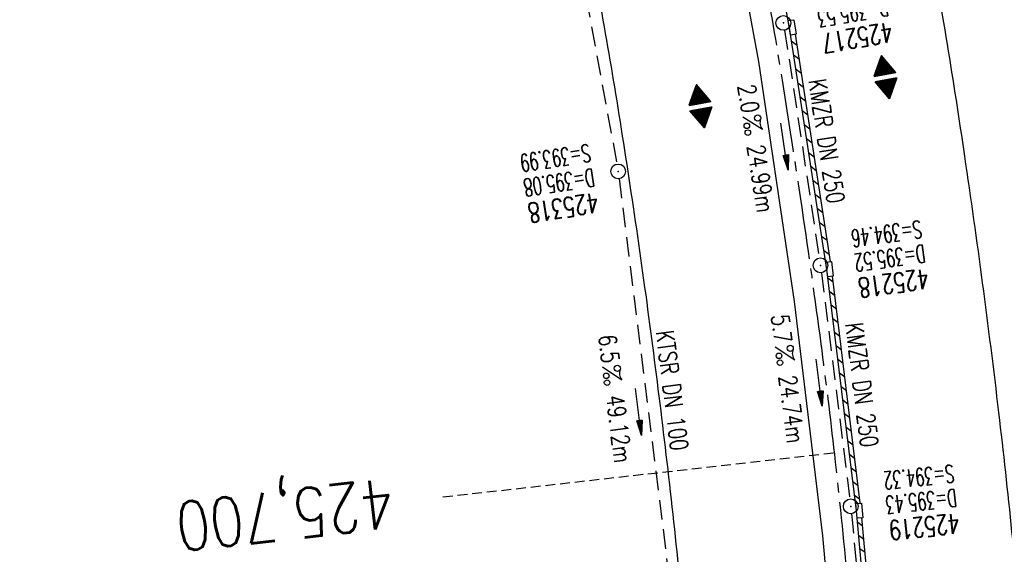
# Model space of a CAD drawing. Extents: x 450316 to 454644, y 428795 to 436505.
# Tile 103 of 256: x 453764 to 453865, y 432109 to 432164. Entities that reach past the tile are written whole.
import ezdxf
from ezdxf.enums import TextEntityAlignment as Align

# ---------------------------------------------------------------- set-up
doc = ezdxf.new("R2010")
doc.units = 0
doc.header["$LTSCALE"] = 2
doc.header["$MEASUREMENT"] = 0
for name, pattern in [('ACHSE', [5.5, 4, -0.5, 0.5, -0.5]), ('AUSGEZOGEN', [0]), ('GESTRICH-X2', [1.5, 1, -0.5]), ('GESTRICHELT', [0.75, 0.5, -0.25])]:
    doc.linetypes.add(name, pattern=pattern)
doc.layers.get('0').update_dxf_attribs({"linetype": 'CONTINUOUS'})
for name, color, linetype in [('13', 7, 'CONTINUOUS'), ('ACHSETOP', 1, 'ACHSE'), ('FBR', 8, 'CONTINUOUS'), ('GEF', 1, 'AUSGEZOGEN'), ('HEKTOM', 1, 'GESTRICHELT'), ('KANAL', 7, 'GESTRICH-X2'), ('PFEIL', 7, 'CONTINUOUS'), ('RINNE', 8, 'CONTINUOUS'), ('SCHACHTNR', 6, 'CONTINUOUS'), ('SCHSYMBOL', 7, 'CONTINUOUS'), ('TEXTO', 4, 'CONTINUOUS'), ('TEXTU', 4, 'CONTINUOUS')]:
    doc.layers.add(name, color=color, linetype=linetype)
doc.styles.add('ROMANS', font='romans.shx', dxfattribs={"width": 0.8})

# ---------------------------------------------------------------- blocks, each defined once
blk = doc.blocks.new('GST')
at = {"color": 0}
blk.add_circle((0, 0), 0.75, dxfattribs=at)
blk.add_point((0, 0), dxfattribs=at)
blk = doc.blocks.new('10')
blk.add_blockref('GST', (0, 0))
blk = doc.blocks.new('PROM')
blk.add_line((1.57, 1.82), (0.02, 0.02))
for centre, radius in [((0.32, 1.51), 0.317), ((0.94, 0.29), 0.283), ((1.64, 0.29), 0.283)]:
    blk.add_circle(centre, radius)
blk.add_arc((0.99, 2.68), 1.03, 239.1414, 303.3549)
blk = doc.blocks.new('PFEIL2')
at = {"color": 0}
for p, q in [((0.88, 0), (-2.4, -0.01)), ((0.88, -0.27), (0.88, 0.28)), ((0.88, 0.28), (2.43, 0.01)), ((0.91, 0.27), (0.88, 0.26)), ((0.97, 0.26), (0.88, 0.25)), ((1.02, 0.25), (0.88, 0.23)), ((1.07, 0.24), (0.88, 0.21)), ((1.13, 0.23), (0.88, 0.19)), ((1.18, 0.22), (0.88, 0.17)), ((1.24, 0.21), (0.88, 0.15)), ((1.29, 0.21), (0.88, 0.14)), ((1.34, 0.2), (0.88, 0.12)), ((1.4, 0.19), (0.88, 0.1)), ((1.45, 0.18), (0.88, 0.08)), ((1.51, 0.17), (0.88, 0.06)), ((1.56, 0.16), (0.88, 0.04)), ((1.61, 0.15), (0.88, 0.02)), ((1.67, 0.14), (0.88, 0.01)), ((1.72, 0.13), (0.88, -0.01)), ((1.78, 0.12), (0.88, -0.03)), ((1.83, 0.11), (0.88, -0.05)), ((1.88, 0.1), (0.88, -0.07)), ((1.94, 0.09), (0.88, -0.09)), ((2.05, 0.08), (0.88, -0.12)), ((1.99, 0.08), (0.88, -0.11)), ((2.1, 0.07), (0.88, -0.14)), ((2.15, 0.06), (0.88, -0.16)), ((2.21, 0.05), (0.88, -0.18)), ((2.26, 0.04), (0.88, -0.2)), ((2.32, 0.03), (0.88, -0.22)), ((2.37, 0.02), (0.88, -0.23)), ((2.42, 0.01), (0.88, -0.25)), ((2.43, 0.01), (0.88, -0.27))]:
    blk.add_line(p, q, dxfattribs=at)
blk = doc.blocks.new('30S')
at = {"color": 0}
for p, q in [((-0.75, -0.58), (-0.75, 0)), ((-0.75, 0), (0.75, 0)), ((0.75, 0), (0.75, -0.58)), ((0.75, -0.58), (-0.75, -0.58))]:
    blk.add_line(p, q, dxfattribs=at)
blk.add_point((0, 0), dxfattribs=at)
blk = doc.blocks.new('*X34')
at = {"color": 0}
for p, q in [((377.107, 180.991), (378.197, 182.081)), ((377.112, 181.023), (378.187, 182.097)), ((377.116, 180.991), (378.2, 182.075)), ((377.124, 181.044), (378.184, 182.103)), ((377.125, 180.991), (378.203, 182.069)), ((377.133, 180.991), (378.206, 182.064)), ((377.136, 181.065), (378.181, 182.109)), ((377.142, 180.991), (378.21, 182.058)), ((377.148, 181.085), (378.177, 182.114)), ((377.151, 180.991), (378.213, 182.053)), ((377.16, 180.991), (378.216, 182.047)), ((377.161, 181.106), (378.174, 182.12)), ((377.169, 180.991), (378.219, 182.041)), ((377.173, 181.127), (378.171, 182.125)), ((377.178, 180.991), (378.223, 182.036)), ((377.185, 181.148), (378.168, 182.131)), ((377.186, 180.991), (378.226, 182.03)), ((377.195, 180.991), (378.229, 182.025)), ((377.197, 181.169), (378.164, 182.137)), ((377.204, 180.991), (378.232, 182.019)), ((377.209, 181.19), (378.161, 182.142)), ((377.213, 180.991), (378.236, 182.013)), ((377.221, 181.211), (378.158, 182.148)), ((377.222, 180.991), (378.239, 182.008)), ((377.231, 180.991), (378.242, 182.002)), ((377.233, 181.232), (378.155, 182.153)), ((377.239, 180.991), (378.245, 181.997)), ((377.245, 181.253), (378.151, 182.159)), ((377.248, 180.991), (378.248, 181.991)), ((377.257, 181.274), (378.148, 182.165)), ((377.257, 180.991), (378.252, 181.985)), ((377.266, 180.991), (378.255, 181.98)), ((377.269, 181.295), (378.145, 182.17)), ((377.275, 180.991), (378.258, 181.974)), ((377.281, 181.316), (378.142, 182.176)), ((377.284, 180.991), (378.261, 181.969)), ((377.292, 180.991), (378.265, 181.963)), ((377.293, 181.336), (378.138, 182.181)), ((377.301, 180.991), (378.268, 181.957)), ((377.305, 181.357), (378.135, 182.187)), ((377.31, 180.991), (378.271, 181.952)), ((377.318, 181.378), (378.132, 182.193)), ((377.319, 180.991), (378.274, 181.946)), ((377.328, 180.991), (378.278, 181.941)), ((377.33, 181.399), (378.129, 182.198)), ((377.337, 180.991), (378.281, 181.935)), ((377.342, 181.42), (378.126, 182.204)), ((377.346, 180.991), (378.284, 181.929)), ((377.354, 181.441), (378.122, 182.209)), ((377.354, 180.991), (378.287, 181.924)), ((377.363, 180.991), (378.291, 181.918)), ((377.366, 181.462), (378.119, 182.215)), ((377.372, 180.991), (378.294, 181.913)), ((377.378, 181.483), (378.116, 182.221)), ((377.381, 180.991), (378.297, 181.907)), ((377.39, 181.504), (378.113, 182.226)), ((377.39, 180.991), (378.3, 181.901)), ((377.399, 180.991), (378.303, 181.896)), ((377.402, 181.525), (378.109, 182.232)), ((377.407, 180.991), (378.307, 181.89)), ((377.414, 181.546), (378.106, 182.238)), ((377.416, 180.991), (378.31, 181.884)), ((377.425, 180.991), (378.313, 181.879)), ((377.426, 181.566), (378.103, 182.243)), ((377.434, 180.991), (378.316, 181.873)), ((377.438, 181.587), (378.1, 182.249)), ((377.45, 181.608), (378.096, 182.254)), ((377.462, 181.629), (378.093, 182.26)), ((377.474, 181.65), (378.09, 182.266)), ((377.487, 181.671), (378.087, 182.271)), ((377.499, 181.692), (378.083, 182.277)), ((377.511, 181.713), (378.08, 182.282)), ((377.523, 181.734), (378.077, 182.288)), ((377.535, 181.755), (378.074, 182.294)), ((377.547, 181.776), (378.071, 182.299)), ((377.559, 181.796), (378.067, 182.305)), ((377.571, 181.817), (378.064, 182.31)), ((377.583, 181.838), (378.061, 182.316)), ((377.595, 181.859), (378.058, 182.322)), ((377.607, 181.88), (378.054, 182.327)), ((377.619, 181.901), (378.051, 182.333)), ((377.631, 181.922), (378.048, 182.338)), ((377.644, 181.943), (378.045, 182.344)), ((377.656, 181.964), (378.041, 182.35)), ((377.668, 181.985), (378.038, 182.355)), ((377.68, 182.006), (378.035, 182.361)), ((377.692, 182.027), (378.032, 182.366)), ((377.704, 182.047), (378.028, 182.372)), ((377.716, 182.068), (378.025, 182.378)), ((377.728, 182.089), (378.022, 182.383)), ((377.74, 182.11), (378.019, 182.389)), ((377.752, 182.131), (378.016, 182.394)), ((377.764, 182.152), (378.012, 182.4)), ((377.776, 182.173), (378.009, 182.406)), ((377.788, 182.194), (378.006, 182.411)), ((377.8, 182.215), (378.003, 182.417)), ((377.813, 182.236), (377.999, 182.422)), ((377.825, 182.257), (377.996, 182.428)), ((377.837, 182.277), (377.993, 182.434)), ((377.849, 182.298), (377.99, 182.439)), ((377.861, 182.319), (377.986, 182.445)), ((377.873, 182.34), (377.983, 182.45)), ((377.885, 182.361), (377.98, 182.456)), ((377.897, 182.382), (377.977, 182.462)), ((377.909, 182.403), (377.973, 182.467)), ((377.921, 182.424), (377.97, 182.473)), ((377.933, 182.445), (377.967, 182.478)), ((377.945, 182.466), (377.964, 182.484)), ((377.443, 180.991), (378.32, 181.868)), ((377.452, 180.991), (378.323, 181.862)), ((377.46, 180.991), (378.326, 181.856)), ((377.469, 180.991), (378.329, 181.851)), ((377.478, 180.991), (378.333, 181.845)), ((377.487, 180.991), (378.336, 181.84)), ((377.496, 180.991), (378.339, 181.834)), ((377.505, 180.991), (378.342, 181.828)), ((377.513, 180.991), (378.346, 181.823)), ((377.522, 180.991), (378.349, 181.817)), ((377.531, 180.991), (378.352, 181.812)), ((377.54, 180.991), (378.355, 181.806)), ((377.549, 180.991), (378.358, 181.8)), ((377.558, 180.991), (378.362, 181.795)), ((377.566, 180.991), (378.365, 181.789)), ((377.575, 180.991), (378.368, 181.784)), ((377.584, 180.991), (378.371, 181.778)), ((377.593, 180.991), (378.375, 181.772)), ((377.602, 180.991), (378.378, 181.767)), ((377.611, 180.991), (378.381, 181.761)), ((377.62, 180.991), (378.384, 181.756)), ((377.628, 180.991), (378.388, 181.75)), ((377.637, 180.991), (378.391, 181.744)), ((377.646, 180.991), (378.394, 181.739)), ((377.655, 180.991), (378.397, 181.733)), ((377.664, 180.991), (378.401, 181.728)), ((377.673, 180.991), (378.404, 181.722)), ((377.681, 180.991), (378.407, 181.716)), ((377.69, 180.991), (378.41, 181.711)), ((377.699, 180.991), (378.413, 181.705)), ((377.708, 180.991), (378.417, 181.7)), ((377.717, 180.991), (378.42, 181.694)), ((377.726, 180.991), (378.423, 181.688)), ((377.734, 180.991), (378.426, 181.683)), ((377.743, 180.991), (378.43, 181.677)), ((377.752, 180.991), (378.433, 181.672)), ((377.761, 180.991), (378.436, 181.666)), ((377.77, 180.991), (378.439, 181.66)), ((377.779, 180.991), (378.443, 181.655)), ((377.787, 180.991), (378.446, 181.649)), ((377.796, 180.991), (378.449, 181.644)), ((377.805, 180.991), (378.452, 181.638)), ((377.814, 180.991), (378.456, 181.632)), ((377.823, 180.991), (378.459, 181.627)), ((377.832, 180.991), (378.462, 181.621)), ((377.84, 180.991), (378.465, 181.616)), ((377.849, 180.991), (378.468, 181.61)), ((377.858, 180.991), (378.472, 181.604)), ((377.867, 180.991), (378.475, 181.599)), ((377.876, 180.991), (378.478, 181.593)), ((377.885, 180.991), (378.481, 181.588)), ((377.894, 180.991), (378.485, 181.582)), ((377.902, 180.991), (378.488, 181.576)), ((377.911, 180.991), (378.491, 181.571)), ((377.92, 180.991), (378.494, 181.565)), ((377.929, 180.991), (378.498, 181.559)), ((377.938, 180.991), (378.501, 181.554)), ((377.947, 180.991), (378.504, 181.548)), ((377.955, 180.991), (378.507, 181.543)), ((377.964, 180.991), (378.511, 181.537)), ((377.973, 180.991), (378.514, 181.531)), ((377.982, 180.991), (378.517, 181.526)), ((377.991, 180.991), (378.52, 181.52)), ((378, 180.991), (378.523, 181.515)), ((378.008, 180.991), (378.527, 181.509)), ((378.017, 180.991), (378.53, 181.503)), ((378.026, 180.991), (378.533, 181.498)), ((378.035, 180.991), (378.536, 181.492)), ((378.044, 180.991), (378.54, 181.487)), ((378.053, 180.991), (378.543, 181.481)), ((378.061, 180.991), (378.546, 181.475)), ((378.07, 180.991), (378.549, 181.47)), ((378.079, 180.991), (378.553, 181.464)), ((378.088, 180.991), (378.556, 181.459)), ((378.097, 180.991), (378.559, 181.453)), ((378.106, 180.991), (378.562, 181.447)), ((378.114, 180.991), (378.565, 181.442)), ((378.123, 180.991), (378.569, 181.436)), ((378.132, 180.991), (378.572, 181.431)), ((378.141, 180.991), (378.575, 181.425)), ((378.15, 180.991), (378.578, 181.419)), ((378.159, 180.991), (378.582, 181.414)), ((378.168, 180.991), (378.585, 181.408)), ((378.176, 180.991), (378.588, 181.403)), ((378.185, 180.991), (378.591, 181.397)), ((378.194, 180.991), (378.595, 181.391)), ((378.203, 180.991), (378.598, 181.386)), ((378.212, 180.991), (378.601, 181.38)), ((378.221, 180.991), (378.604, 181.375)), ((378.229, 180.991), (378.608, 181.369)), ((378.238, 180.991), (378.611, 181.363)), ((378.247, 180.991), (378.614, 181.358)), ((378.256, 180.991), (378.617, 181.352)), ((378.265, 180.991), (378.62, 181.347)), ((378.274, 180.991), (378.624, 181.341)), ((378.282, 180.991), (378.627, 181.335)), ((378.291, 180.991), (378.63, 181.33)), ((378.3, 180.991), (378.633, 181.324)), ((378.309, 180.991), (378.637, 181.319)), ((378.318, 180.991), (378.64, 181.313)), ((378.327, 180.991), (378.643, 181.307)), ((378.335, 180.991), (378.646, 181.302)), ((378.344, 180.991), (378.65, 181.296)), ((378.353, 180.991), (378.653, 181.291)), ((378.362, 180.991), (378.656, 181.285)), ((378.371, 180.991), (378.659, 181.279)), ((378.38, 180.991), (378.663, 181.274)), ((378.388, 180.991), (378.666, 181.268)), ((378.397, 180.991), (378.669, 181.262)), ((378.406, 180.991), (378.672, 181.257)), ((378.415, 180.991), (378.675, 181.251)), ((378.424, 180.991), (378.679, 181.246)), ((378.433, 180.991), (378.682, 181.24)), ((378.442, 180.991), (378.685, 181.234)), ((378.45, 180.991), (378.688, 181.229)), ((378.459, 180.991), (378.692, 181.223)), ((378.468, 180.991), (378.695, 181.218)), ((378.477, 180.991), (378.698, 181.212)), ((378.486, 180.991), (378.701, 181.206)), ((378.495, 180.991), (378.705, 181.201)), ((378.503, 180.991), (378.708, 181.195)), ((378.512, 180.991), (378.711, 181.19)), ((378.521, 180.991), (378.714, 181.184)), ((378.53, 180.991), (378.718, 181.178)), ((378.539, 180.991), (378.721, 181.173)), ((378.548, 180.991), (378.724, 181.167)), ((378.556, 180.991), (378.727, 181.162)), ((378.565, 180.991), (378.73, 181.156)), ((378.574, 180.991), (378.734, 181.15)), ((378.583, 180.991), (378.737, 181.145)), ((378.592, 180.991), (378.74, 181.139)), ((378.601, 180.991), (378.743, 181.134)), ((378.609, 180.991), (378.747, 181.128)), ((378.618, 180.991), (378.75, 181.122)), ((378.627, 180.991), (378.753, 181.117)), ((378.636, 180.991), (378.756, 181.111)), ((377.099, 180.568), (377.108, 180.577)), ((377.102, 180.562), (377.117, 180.577)), ((377.106, 180.556), (377.126, 180.577)), ((377.109, 180.551), (377.135, 180.577)), ((377.112, 180.545), (377.144, 180.577)), ((377.115, 180.54), (377.153, 180.577)), ((377.119, 180.534), (377.161, 180.577)), ((377.122, 180.528), (377.17, 180.577)), ((377.125, 180.523), (377.179, 180.577)), ((377.128, 180.517), (377.188, 180.577)), ((377.131, 180.512), (377.197, 180.577)), ((377.135, 180.506), (377.206, 180.577)), ((377.138, 180.5), (377.214, 180.577)), ((377.141, 180.495), (377.223, 180.577)), ((377.144, 180.489), (377.232, 180.577)), ((377.148, 180.484), (377.241, 180.577)), ((377.151, 180.478), (377.25, 180.577)), ((377.154, 180.472), (377.259, 180.577)), ((377.157, 180.467), (377.267, 180.577)), ((377.161, 180.461), (377.276, 180.577)), ((377.164, 180.456), (377.285, 180.577)), ((377.167, 180.45), (377.294, 180.577)), ((377.17, 180.444), (377.303, 180.577)), ((377.174, 180.439), (377.312, 180.577)), ((377.177, 180.433), (377.32, 180.577)), ((377.18, 180.428), (377.329, 180.577)), ((377.183, 180.422), (377.338, 180.577)), ((377.186, 180.416), (377.347, 180.577)), ((377.19, 180.411), (377.356, 180.577)), ((377.193, 180.405), (377.365, 180.577)), ((377.196, 180.4), (377.373, 180.577)), ((377.199, 180.394), (377.382, 180.577)), ((377.203, 180.388), (377.391, 180.577)), ((377.206, 180.383), (377.4, 180.577)), ((377.209, 180.377), (377.409, 180.577)), ((377.212, 180.372), (377.418, 180.577)), ((377.216, 180.366), (377.427, 180.577)), ((377.219, 180.36), (377.435, 180.577)), ((377.222, 180.355), (377.444, 180.577)), ((377.225, 180.349), (377.453, 180.577)), ((377.229, 180.344), (377.462, 180.577)), ((377.232, 180.338), (377.471, 180.577)), ((377.235, 180.332), (377.48, 180.577)), ((377.238, 180.327), (377.488, 180.577)), ((377.241, 180.321), (377.497, 180.577)), ((377.245, 180.315), (377.506, 180.577)), ((377.248, 180.31), (377.515, 180.577)), ((377.251, 180.304), (377.524, 180.577)), ((377.254, 180.299), (377.533, 180.577)), ((377.258, 180.293), (377.541, 180.577)), ((377.261, 180.287), (377.55, 180.577)), ((377.264, 180.282), (377.559, 180.577)), ((377.267, 180.276), (377.568, 180.577)), ((377.271, 180.271), (377.577, 180.577)), ((377.274, 180.265), (377.586, 180.577)), ((377.277, 180.259), (377.594, 180.577)), ((377.28, 180.254), (377.603, 180.577)), ((377.284, 180.248), (377.612, 180.577)), ((377.287, 180.243), (377.621, 180.577)), ((377.29, 180.237), (377.63, 180.577)), ((377.293, 180.231), (377.639, 180.577)), ((377.296, 180.226), (377.647, 180.577)), ((377.3, 180.22), (377.656, 180.577)), ((377.303, 180.215), (377.665, 180.577)), ((377.306, 180.209), (377.674, 180.577)), ((377.309, 180.203), (377.683, 180.577)), ((377.313, 180.198), (377.692, 180.577)), ((377.316, 180.192), (377.701, 180.577)), ((377.319, 180.187), (377.709, 180.577)), ((377.322, 180.181), (377.718, 180.577)), ((377.326, 180.175), (377.727, 180.577)), ((377.329, 180.17), (377.736, 180.577)), ((377.332, 180.164), (377.745, 180.577)), ((377.335, 180.159), (377.754, 180.577)), ((377.339, 180.153), (377.762, 180.577)), ((377.342, 180.147), (377.771, 180.577)), ((377.345, 180.142), (377.78, 180.577)), ((377.348, 180.136), (377.789, 180.577)), ((377.351, 180.131), (377.798, 180.577)), ((377.355, 180.125), (377.807, 180.577)), ((377.358, 180.119), (377.815, 180.577)), ((377.361, 180.114), (377.824, 180.577)), ((377.364, 180.108), (377.833, 180.577)), ((377.368, 180.103), (377.842, 180.577)), ((377.371, 180.097), (377.851, 180.577)), ((377.374, 180.091), (377.86, 180.577)), ((377.377, 180.086), (377.868, 180.577)), ((377.381, 180.08), (377.877, 180.577)), ((377.384, 180.075), (377.886, 180.577)), ((377.387, 180.069), (377.895, 180.577)), ((377.39, 180.063), (377.904, 180.577)), ((377.394, 180.058), (377.913, 180.577)), ((377.397, 180.052), (377.921, 180.577)), ((377.4, 180.047), (377.93, 180.577)), ((377.403, 180.041), (377.939, 180.577)), ((377.406, 180.035), (377.948, 180.577)), ((377.41, 180.03), (377.957, 180.577)), ((377.413, 180.024), (377.966, 180.577)), ((377.416, 180.018), (377.975, 180.577)), ((377.419, 180.013), (377.983, 180.577)), ((377.423, 180.007), (377.992, 180.577)), ((377.426, 180.002), (378.001, 180.577)), ((377.429, 179.996), (378.01, 180.577)), ((377.432, 179.99), (378.019, 180.577)), ((377.436, 179.985), (378.028, 180.577)), ((377.439, 179.979), (378.036, 180.577)), ((377.442, 179.974), (378.045, 180.577)), ((377.445, 179.968), (378.054, 180.577)), ((377.449, 179.962), (378.063, 180.577)), ((377.452, 179.957), (378.072, 180.577)), ((377.455, 179.951), (378.081, 180.577)), ((377.458, 179.946), (378.089, 180.577)), ((377.461, 179.94), (378.098, 180.577)), ((377.465, 179.934), (378.107, 180.577)), ((377.468, 179.929), (378.116, 180.577)), ((377.471, 179.923), (378.125, 180.577)), ((377.474, 179.918), (378.134, 180.577)), ((377.478, 179.912), (378.142, 180.577)), ((377.481, 179.906), (378.151, 180.577)), ((377.484, 179.901), (378.16, 180.577)), ((377.487, 179.895), (378.169, 180.577)), ((377.491, 179.89), (378.178, 180.577)), ((377.494, 179.884), (378.187, 180.577)), ((377.497, 179.878), (378.196, 180.577)), ((377.5, 179.873), (378.204, 180.577)), ((377.504, 179.867), (378.213, 180.577)), ((377.507, 179.862), (378.222, 180.577)), ((377.51, 179.856), (378.231, 180.577)), ((377.513, 179.85), (378.24, 180.577)), ((377.516, 179.845), (378.249, 180.577)), ((377.52, 179.839), (378.257, 180.577)), ((377.523, 179.834), (378.266, 180.577)), ((377.526, 179.828), (378.275, 180.577)), ((377.529, 179.822), (378.284, 180.577)), ((377.533, 179.817), (378.293, 180.577)), ((377.536, 179.811), (378.302, 180.577)), ((377.539, 179.806), (378.31, 180.577)), ((377.542, 179.8), (378.319, 180.577)), ((377.546, 179.794), (378.328, 180.577)), ((377.549, 179.789), (378.337, 180.577)), ((377.552, 179.783), (378.346, 180.577)), ((377.555, 179.778), (378.355, 180.577)), ((377.559, 179.772), (378.363, 180.577)), ((377.562, 179.766), (378.372, 180.577)), ((377.565, 179.761), (378.381, 180.577)), ((377.568, 179.755), (378.39, 180.577)), ((377.571, 179.75), (378.399, 180.577)), ((377.575, 179.744), (378.408, 180.577)), ((377.578, 179.738), (378.416, 180.577)), ((377.581, 179.733), (378.425, 180.577)), ((377.584, 179.727), (378.434, 180.577)), ((377.588, 179.722), (378.443, 180.577)), ((377.591, 179.716), (378.452, 180.577)), ((377.594, 179.71), (378.461, 180.577)), ((377.597, 179.705), (378.47, 180.577)), ((377.601, 179.699), (378.478, 180.577)), ((377.604, 179.693), (378.487, 180.577)), ((377.607, 179.688), (378.496, 180.577)), ((377.61, 179.682), (378.505, 180.577)), ((377.614, 179.677), (378.514, 180.577)), ((377.617, 179.671), (378.523, 180.577)), ((377.62, 179.665), (378.531, 180.577)), ((377.623, 179.66), (378.54, 180.577)), ((377.626, 179.654), (378.549, 180.577)), ((377.63, 179.649), (378.558, 180.577)), ((377.633, 179.643), (378.567, 180.577)), ((377.636, 179.637), (378.576, 180.577)), ((377.639, 179.632), (378.584, 180.577)), ((377.643, 179.626), (378.593, 180.577)), ((377.646, 179.621), (378.602, 180.577)), ((377.649, 179.615), (378.611, 180.577)), ((377.652, 179.609), (378.62, 180.577)), ((377.656, 179.604), (378.629, 180.577)), ((377.659, 179.598), (378.637, 180.577)), ((377.662, 179.593), (378.646, 180.577)), ((377.665, 179.587), (378.655, 180.577)), ((377.669, 179.581), (378.664, 180.577)), ((377.672, 179.576), (378.673, 180.577)), ((377.675, 179.57), (378.682, 180.577)), ((377.678, 179.565), (378.69, 180.577)), ((377.681, 179.559), (378.699, 180.577)), ((377.685, 179.553), (378.708, 180.577)), ((377.688, 179.548), (378.717, 180.577)), ((377.691, 179.542), (378.726, 180.577)), ((377.694, 179.537), (378.735, 180.577)), ((377.698, 179.531), (378.744, 180.577)), ((377.701, 179.525), (378.752, 180.577)), ((377.704, 179.52), (378.761, 180.577)), ((377.707, 179.514), (378.77, 180.577)), ((377.711, 179.509), (378.779, 180.577)), ((377.714, 179.503), (378.788, 180.577)), ((377.717, 179.497), (378.797, 180.577)), ((377.72, 179.492), (378.805, 180.577)), ((377.724, 179.486), (378.814, 180.577)), ((377.733, 179.469), (378.806, 180.542)), ((377.736, 179.464), (378.794, 180.521)), ((377.74, 179.458), (378.781, 180.5)), ((377.743, 179.453), (378.769, 180.479)), ((377.746, 179.447), (378.757, 180.458)), ((377.749, 179.441), (378.745, 180.437)), ((377.753, 179.436), (378.733, 180.416)), ((377.756, 179.43), (378.721, 180.395)), ((377.759, 179.425), (378.709, 180.374)), ((377.762, 179.419), (378.697, 180.353)), ((378.645, 180.991), (378.76, 181.106)), ((378.654, 180.991), (378.763, 181.1)), ((378.662, 180.991), (378.766, 181.094)), ((378.671, 180.991), (378.769, 181.089)), ((378.68, 180.991), (378.773, 181.083)), ((378.689, 180.991), (378.776, 181.078)), ((378.698, 180.991), (378.779, 181.072)), ((378.707, 180.991), (378.782, 181.066)), ((378.716, 180.991), (378.785, 181.061)), ((378.724, 180.991), (378.789, 181.055)), ((378.733, 180.991), (378.792, 181.05)), ((378.742, 180.991), (378.795, 181.044)), ((378.751, 180.991), (378.798, 181.038)), ((378.76, 180.991), (378.802, 181.033)), ((378.769, 180.991), (378.805, 181.027)), ((378.777, 180.991), (378.808, 181.022)), ((378.786, 180.991), (378.811, 181.016)), ((378.795, 180.991), (378.815, 181.01)), ((378.804, 180.991), (378.818, 181.005)), ((378.813, 180.991), (378.821, 180.999)), ((377.766, 179.413), (378.685, 180.333)), ((377.769, 179.408), (378.673, 180.312)), ((377.772, 179.402), (378.661, 180.291)), ((377.775, 179.396), (378.649, 180.27)), ((377.779, 179.391), (378.637, 180.249)), ((377.782, 179.385), (378.624, 180.228)), ((377.785, 179.38), (378.612, 180.207)), ((377.788, 179.374), (378.6, 180.186)), ((377.791, 179.368), (378.588, 180.165)), ((377.795, 179.363), (378.576, 180.144)), ((377.798, 179.357), (378.564, 180.123)), ((377.801, 179.352), (378.552, 180.103)), ((377.804, 179.346), (378.54, 180.082)), ((377.808, 179.34), (378.528, 180.061)), ((377.811, 179.335), (378.516, 180.04)), ((377.814, 179.329), (378.504, 180.019)), ((377.817, 179.324), (378.492, 179.998)), ((377.821, 179.318), (378.48, 179.977)), ((377.824, 179.312), (378.468, 179.956)), ((377.827, 179.307), (378.455, 179.935)), ((377.83, 179.301), (378.443, 179.914)), ((377.834, 179.296), (378.431, 179.893)), ((377.837, 179.29), (378.419, 179.872)), ((377.84, 179.284), (378.407, 179.852)), ((377.843, 179.279), (378.395, 179.831)), ((377.846, 179.273), (378.383, 179.81)), ((377.85, 179.268), (378.371, 179.789)), ((377.853, 179.262), (378.359, 179.768)), ((377.856, 179.256), (378.347, 179.747)), ((377.859, 179.251), (378.335, 179.726)), ((377.863, 179.245), (378.323, 179.705)), ((377.866, 179.24), (378.311, 179.684)), ((377.869, 179.234), (378.298, 179.663)), ((377.872, 179.228), (378.286, 179.642)), ((377.876, 179.223), (378.274, 179.622)), ((377.879, 179.217), (378.262, 179.601)), ((377.882, 179.212), (378.25, 179.58)), ((377.885, 179.206), (378.238, 179.559)), ((377.889, 179.2), (378.226, 179.538)), ((377.892, 179.195), (378.214, 179.517)), ((377.895, 179.189), (378.202, 179.496)), ((377.898, 179.184), (378.19, 179.475)), ((377.901, 179.178), (378.178, 179.454)), ((377.905, 179.172), (378.166, 179.433)), ((377.908, 179.167), (378.154, 179.412)), ((377.911, 179.161), (378.142, 179.391)), ((377.914, 179.156), (378.129, 179.371)), ((377.918, 179.15), (378.117, 179.35)), ((377.921, 179.144), (378.105, 179.329)), ((377.924, 179.139), (378.093, 179.308)), ((377.927, 179.133), (378.081, 179.287)), ((377.931, 179.128), (378.069, 179.266)), ((377.934, 179.122), (378.057, 179.245)), ((377.937, 179.116), (378.045, 179.224)), ((377.94, 179.111), (378.033, 179.203)), ((377.944, 179.105), (378.021, 179.182)), ((377.947, 179.1), (378.009, 179.161)), ((377.95, 179.094), (377.997, 179.141)), ((377.953, 179.088), (377.985, 179.12)), ((377.956, 179.083), (377.972, 179.099))]:
    blk.add_line(p, q, dxfattribs=at)
blk = doc.blocks.new('HOCHP')
for points in [[(-0.01, 2.24), (-1.15, 0.27), (1.12, 0.27)], [(-0.01, -2.24), (-1.15, -0.27), (1.12, -0.27)]]:
    blk.add_lwpolyline(points, close=True)
at = {"xscale": 1.311372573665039, "yscale": 1.311372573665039, "zscale": 1.311372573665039}
blk.add_blockref('*X34', (-495.66, -237.08), dxfattribs=at)

msp = doc.modelspace()

# ---------------------------------------------------------------- linework, layer by layer
at = {"layer": 'ACHSETOP', "flags": 128}
msp.add_lwpolyline([(451271.77, 435019.04, -0.000001), (451272.37, 435018.35, -0.000032), (451272.39, 435018.33), (451288.79, 434999.46, -0.000002), (451296.99, 434990.03, 0.000007), (451305.2, 434980.6, 0.000007), (451313.4, 434971.16, -0.000007), (451321.6, 434961.73, -0.000007), (451329.8, 434952.3, 0.000007), (451338, 434942.87, 0.000007), (451346.21, 434933.43, -0.000007), (451354.41, 434924, -0.000007), (451362.61, 434914.57, 0.000011), (451370.81, 434905.14, 0.000001), (451379.01, 434895.7, 0.000001), (451387.22, 434886.27), (451403.62, 434867.4), (451420.02, 434848.54), (451436.43, 434829.67, -0.000013), (451444.63, 434820.24, 0.000007), (451452.83, 434810.81, 0.000007), (451461.03, 434801.38, -0.000007), (451469.24, 434791.94, -0.000007), (451477.44, 434782.51, 0.000007), (451485.64, 434773.08, 0.000007), (451493.84, 434763.64, -0.000007), (451502.04, 434754.21, -0.000007), (451510.25, 434744.78, 0.000007), (451518.45, 434735.35, 0.000007), (451526.65, 434725.91, -0.000007), (451534.85, 434716.48, -0.000007), (451543.05, 434707.05, 0.000011), (451551.26, 434697.61, 0.000001), (451559.46, 434688.18, 0.000001), (451567.66, 434678.75), (451584.07, 434659.88, -0.000001), (451592.27, 434650.45, -0.000001), (451600.47, 434641.02, -0.000011), (451608.67, 434631.59, 0.000013), (451616.87, 434622.15), (451633.28, 434603.29), (451649.68, 434584.42, -0.000013), (451657.88, 434574.99, 0.000007), (451666.09, 434565.56, 0.000007), (451674.29, 434556.12, -0.000007), (451682.49, 434546.69, -0.000007), (451690.69, 434537.26, 0.000006), (451698.89, 434527.83), (451715.3, 434508.96, -0.000015), (451721.01, 434502.39, 0.000008), (451726.72, 434495.82, 0.000958), (451727.52, 434494.91, 0.000181), (451731.72, 434490.11, 0.003894), (451738.18, 434482.87, 0.00247), (451748.5, 434471.58, 0.003793), (451756.23, 434463.34, 0.003129), (451765.74, 434453.48, 0.00313), (451774.53, 434444.59, 0.003132), (451783.43, 434435.81, 0.003134), (451792.43, 434427.15, 0.003132), (451801.55, 434418.59, 0.003131), (451810.77, 434410.15, 0.00313), (451820.1, 434401.83, 0.003133), (451829.54, 434393.62, 0.003138), (451839.07, 434385.54, 0.003131), (451848.69, 434377.58, 0.003125), (451858.43, 434369.73, 0.003124), (451868.27, 434362, 0.00313), (451878.19, 434354.41, 0.003138), (451888.2, 434346.95, 0.003133), (451898.32, 434339.59, 0.003131), (451908.52, 434332.37, 0.003131), (451918.82, 434325.28, 0.003132), (451929.21, 434318.32, 0.003136), (451939.67, 434311.49, 0.00313), (451950.21, 434304.8, 0.003123), (451960.86, 434298.22, 0.003128), (451971.59, 434291.78, 0.003137), (451982.37, 434285.49, 0.003139), (451993.23, 434279.33, 0.003133), (452004.2, 434273.3, 0.003123), (452015.23, 434267.41, 0.003125), (452026.32, 434261.66, 0.003132), (452037.5, 434256.05, 0.003138), (452048.73, 434250.58, 0.003134), (452060.02, 434245.26, 0.003122), (452071.41, 434240.07, 0.003127), (452083.62, 434234.69, 0.003578), (452094.35, 434230.12, 0.002702), (452108.41, 434224.35, 0.004189), (452117.53, 434220.76, 0.00053), (452126.34, 434217.38, 0.001569), (452129.32, 434216.25, 0.000008), (452135.11, 434214.08, -0.000025), (452140.91, 434211.9), (452164.31, 434203.12, 0.000006), (452176.02, 434198.73, -0.000007), (452187.72, 434194.34), (452211.13, 434185.56), (452234.54, 434176.78, -0.000012), (452246.24, 434172.39, 0.000007), (452257.94, 434168, 0.000002), (452265.75, 434165.08, 0.000001), (452281.35, 434159.22, 0.000005), (452293.05, 434154.83, -0.000007), (452304.76, 434150.44, -0.000019), (452316.46, 434146.05, 0.000015), (452328.17, 434141.66, 0.000002), (452338.1, 434137.94, 0.000001), (452351.57, 434132.88, 0.000004), (452363.28, 434128.49, -0.000006), (452374.98, 434124.1, -0.00002), (452386.68, 434119.71, 0.00002), (452398.39, 434115.32, 0.000006), (452410.09, 434110.93, -0.000004), (452421.8, 434106.54, -0.000001), (452435.27, 434101.49, -0.000002), (452445.2, 434097.76, -0.000015), (452456.91, 434093.37, 0.000019), (452468.61, 434088.98, 0.000007), (452480.31, 434084.59, -0.000006), (452492.02, 434080.2, -0.000002), (452503.72, 434075.81, 0.000002), (452515.42, 434071.42, 0.000006), (452527.13, 434067.03, -0.000007), (452538.83, 434062.64, -0.000019), (452550.54, 434058.25, 0.000015), (452562.24, 434053.86, 0.000002), (452572.17, 434050.13, 0.000001), (452585.65, 434045.08, 0.000004), (452597.35, 434040.69, -0.000006), (452609.05, 434036.3, -0.00002), (452620.76, 434031.91, 0.00002), (452632.46, 434027.52, 0.000006), (452644.17, 434023.13, -0.000004), (452655.87, 434018.74, -0.000001), (452669.35, 434013.68, -0.000002), (452679.28, 434009.96, -0.000015), (452690.98, 434005.57, 0.000014), (452702.68, 434001.18, 0.000011), (452714.39, 433996.79, -0.000001), (452726.09, 433992.4, -0.000007), (452735.03, 433989.04, -0.000005), (452748.18, 433984.11, -0.000156), (452748.22, 433984.1, -0.000005), (452749.5, 433983.61, -0.004183), (452758.69, 433980.07, -0.002721), (452772.75, 433974.43, -0.005081), (452782.77, 433970.22, -0.003908), (452795.7, 433964.52, -0.003912), (452807.05, 433959.3, -0.003907), (452818.33, 433953.9, -0.003903), (452829.52, 433948.33, -0.003904), (452840.62, 433942.58, -0.003907), (452851.63, 433936.66, -0.003909), (452862.54, 433930.57, -0.003906), (452873.35, 433924.31, -0.003899), (452884.08, 433917.88, -0.003907), (452894.71, 433911.27, -0.003917), (452905.21, 433904.52, -0.003914), (452915.61, 433897.6, -0.003904), (452925.91, 433890.51, -0.003895), (452936.11, 433883.25, -0.003902), (452946.17, 433875.85, -0.003909), (452956.12, 433868.3, -0.003904), (452965.96, 433860.58, -0.003908), (452975.67, 433852.7, -0.00391), (452985.26, 433844.69, -0.003909), (452994.72, 433836.52, -0.003908), (453004.05, 433828.2, -0.003902), (453013.25, 433819.74, -0.003901), (453022.32, 433811.14, -0.003907), (453031.26, 433802.39, -0.003913), (453040.05, 433793.51, -0.003909), (453048.99, 433784.19, -0.00418), (453057.22, 433775.34, -0.003621), (453064.8, 433766.92, -0.003001), (453073.81, 433756.65, -0.003775), (453082.93, 433745.95, -0.004894), (453089.82, 433737.59, -0.004962), (453096.58, 433729.04, -0.003805), (453105.2, 433717.74, -0.003005), (453113.36, 433706.73, -0.003643), (453119.97, 433697.57, -0.004174), (453127.23, 433687.17, -0.004295), (453134.1, 433676.95, -0.003507), (453140.02, 433667.85, -0.002688), (453147.59, 433655.9, -0.003695), (453155.36, 433643.25, -0.00538), (453160.55, 433634.47, -0.005332), (453165.53, 433625.6, -0.003667), (453172.54, 433612.58, -0.002679), (453179.1, 433600.02, -0.003501), (453183.99, 433590.35, -0.004313), (453189.2, 433579.67, -0.003909), (453194.74, 433567.79, -0.003909), (453199.85, 433556.38, -0.003909), (453204.78, 433544.89, -0.003903), (453209.81, 433532.66, -0.004384), (453214.1, 433521.7, -0.003423), (453219.66, 433506.82, -0.005955), (453222.69, 433498.22, -0.000145), (453225.57, 433489.74, -0.000252), (453227.22, 433484.85, -0.000085), (453230.06, 433476.42, -0.000405), (453230.66, 433474.65, -0.003646), (453233.57, 433465.74, 0.00217), (453238.42, 433450.76, 0.000006), (453242.33, 433438.88, -0.000007), (453246.23, 433427.01, -0.000012), (453250.13, 433415.13, 0.000009), (453254.03, 433403.26, 0.003001), (453258.01, 433391.4, -0.003002), (453261.98, 433379.55, -0.003008), (453265.82, 433367.65, 0.003009), (453269.65, 433355.76, 0.00001), (453273.55, 433343.88, -0.000019), (453277.45, 433332.01), (453285.26, 433308.26, 0.000005), (453289.16, 433296.38, -0.000004), (453293.06, 433284.51, -0.000001), (453297.41, 433271.27, -0.000001), (453300.87, 433260.76, -0.00001), (453304.77, 433248.88, 0.000008), (453308.67, 433237.01, 0.000011), (453312.58, 433225.13, -0.000004), (453316.48, 433213.26, -0.000007), (453317.96, 433208.76, -0.000002), (453324.28, 433189.51, -0.00006), (453324.75, 433188.09, 0.000004), (453325.21, 433186.68, 0.001409), (453327.81, 433178.86, 0.000842), (453332.21, 433165.79, 0.002106), (453335.59, 433155.93, 0.001506), (453340.42, 433142.18, 0.001603), (453344.59, 433130.55, 0.001566), (453348.93, 433118.67, 0.00157), (453353.28, 433106.99, 0.001563), (453357.73, 433095.28, 0.001555), (453362.24, 433083.61, 0.001558), (453366.82, 433071.99, 0.001562), (453371.48, 433060.39, 0.001561), (453376.21, 433048.82, 0.001565), (453381.01, 433037.27, 0.001565), (453385.88, 433025.76, 0.001563), (453390.82, 433014.29, 0.001561), (453395.84, 433002.83, 0.001559), (453400.93, 432991.41, 0.00156), (453406.08, 432980.03, 0.001563), (453411.31, 432968.67, 0.001565), (453416.61, 432957.35, 0.001562), (453421.98, 432946.08, 0.001558), (453427.42, 432934.81, 0.001559), (453432.94, 432923.58, 0.001564), (453438.52, 432912.41, 0.001566), (453444.16, 432901.27, 0.001564), (453449.89, 432890.15, 0.001558), (453455.36, 432879.68, 0.001394), (453461.54, 432868.03, 0.001724), (453468.57, 432854.96, 0.002516), (453473.46, 432846.05, 0.001346), (453478.16, 432837.66, 0.000835), (453485.79, 432824.15, 0.000825), (453493.39, 432810.79, 0.001335), (453498.13, 432802.56, 0.002522), (453503.26, 432793.8, 0.001723), (453510.87, 432781.05, 0.001395), (453517.7, 432769.77, 0.001557), (453523.88, 432759.7, 0.001564), (453531.45, 432747.52, 0.002105), (453537.15, 432738.52, 0.001027), (453545.2, 432725.95, 0.001523), (453550.68, 432717.5, 0.000001), (453550.84, 432717.26, 0.000124), (453550.84, 432717.26, 0.000024), (453557.6, 432706.91, -0.000007), (453564.35, 432696.57, -0.000001), (453571.19, 432686.1, 0.000005), (453578.03, 432675.64, 0.000012), (453584.86, 432665.17, -0.000012), (453591.7, 432654.7, -0.000004), (453598.53, 432644.24, 0.000004), (453605.37, 432633.77, 0.000001), (453612.2, 432623.31, -0.000001), (453619.04, 432612.84, -0.000004), (453625.87, 432602.38, 0.000003), (453632.71, 432591.91), (453646.38, 432570.98, -0.000014), (453650.94, 432564, -0.000007), (453660.05, 432550.05, -0.002465), (453666.82, 432539.57, 0.002471), (453673.57, 432529.12, 0.002497), (453680.47, 432518.67, -0.002488), (453687.39, 432508.18, -0.000003), (453694.22, 432497.72, 0.000006), (453701.06, 432487.25), (453714.73, 432466.32, -0.000006), (453721.57, 432455.86, 0.000006), (453728.4, 432445.39, 0.000183), (453728.47, 432445.28, -0.000027), (453728.97, 432444.52, -0.003905), (453733.99, 432436.71, -0.002472), (453741.77, 432424.27, -0.005163), (453747.3, 432415.1, -0.003867), (453754.47, 432402.74, -0.003958), (453760.53, 432391.89, -0.003913), (453766.49, 432380.82, -0.003903), (453772.25, 432369.72, -0.003904), (453777.83, 432358.53, -0.003901), (453783.48, 432346.73, -0.004288), (453788.46, 432335.91, -0.003523), (453794.25, 432322.76, -0.004762), (453798.38, 432312.96, -0.001651), (453802.11, 432303.78, -0.002689), (453804.34, 432298.12, -0.001542), (453805.53, 432295.04, -0.000893), (453807.56, 432289.71, -0.005639), (453811.07, 432280.12, -0.003891), (453815.88, 432266.14, -0.00573), (453819.49, 432254.95, -0.005082), (453823.29, 432242.26, -0.004537), (453827.3, 432227.85, -0.006762), (453829.77, 432218.12, -0.001828), (453832.34, 432207.23, -0.002855), (453833.92, 432200.25, -0.000688), (453834.59, 432197.18, -0.000614), (453835.33, 432193.75, -0.005087), (453837.35, 432183.82, -0.003463), (453840.08, 432169.2, -0.004355), (453841.88, 432158.58, -0.003298), (453844.05, 432144.52, -0.003873), (453845.96, 432130.87, -0.004703), (453847.34, 432119.6, -0.004431), (453848.68, 432106.66, -0.004859), (453849.68, 432094.85, -0.001971), (453850.76, 432079.75, -0.003754), (453851.23, 432071.81, -0.000235), (453851.27, 432071.06, -0.000154), (453851.33, 432069.9, -0.005004), (453851.76, 432059.36, -0.003657), (453852.1, 432044.92, -0.006284), (453852.13, 432034.65, -0.00442), (453851.87, 432020.06, -0.004496), (453851.36, 432005.74, -0.005961), (453850.74, 431994.95, -0.004032), (453849.63, 431980.54, -0.005521), (453848.62, 431970.04, -0.000545), (453848.17, 431965.89, -0.00099), (453847.92, 431963.6, -0.002817), (453847.08, 431956.57, -0.001743), (453845.62, 431945.22, -0.004295), (453844.13, 431934.59, -0.003233), (453841.93, 431920.5, -0.003719), (453839.9, 431908.59, -0.003474), (453837.54, 431895.88, -0.003471), (453834.93, 431882.78, -0.003984), (453832.48, 431871.4, -0.002961), (453829.25, 431857.36, -0.00403), (453826.74, 431847.07, -0.001132), (453824.96, 431840.11, -0.001603), (453823.67, 431835.21, -0.002375), (453822.37, 431830.36, -0.001541), (453820.3, 431822.92, -0.005811), (453817.74, 431814.24, -0.003321), (453813, 431799.15, -0.004369), (453808.95, 431786.93, -0.004589), (453804.89, 431775.36, -0.004977), (453800.13, 431762.59, -0.00596), (453795.93, 431752.02, -0.002426), (453790.61, 431739.3, -0.004094), (453787.37, 431731.79, -0.000338), (453786.71, 431730.31, -0.000388), (453786.14, 431729.02, -0.004625), (453782.63, 431721.36, -0.002368), (453775.59, 431706.51, -0.004069), (453770.2, 431695.52, -0.003863), (453764.34, 431684.03, -0.004659), (453758.24, 431672.55, -0.005048), (453752.4, 431662.07, -0.002758), (453744.86, 431649, -0.004203), (453739.78, 431640.49, -0.000453), (453738.55, 431638.46, -0.00049), (453737.41, 431636.59, -0.004121), (453733.36, 431630.11, -0.00246), (453726.45, 431619.35, -0.006277), (453720.59, 431610.57, -0.004581), (453712.3, 431598.73, -0.005038), (453704.6, 431588.16, -0.005528), (453697.38, 431578.67, -0.004083), (453688.22, 431567.1, -0.005886), (453681.7, 431559.21, -0.001219), (453676.74, 431553.36, -0.002238), (453674.01, 431550.2, -0.001962), (453670.56, 431546.26, -0.001297), (453665.3, 431540.34, -0.004313), (453658.17, 431532.48, -0.003182), (453648.34, 431521.97, -0.004167), (453639.22, 431512.51, -0.00462), (453630.85, 431504.12, -0.002727), (453619.91, 431493.48, -0.004271), (453612.84, 431486.78, -0.000068), (453609.88, 431484.03, -0.000648), (453609.57, 431483.75, -0.000003), (453600.64, 431475.49, -0.000005), (453594.49, 431469.8), (453576.13, 431452.83), (453557.78, 431435.85), (453539.42, 431418.88), (453521.07, 431401.91, 0.000001), (453511.89, 431393.42, 0.000001), (453502.71, 431384.94, 0.000013), (453493.53, 431376.45, -0.000013), (453484.35, 431367.96, 0), (453475.18, 431359.48, 0), (453466, 431350.99), (453447.64, 431334.02, 0.000001), (453438.46, 431325.53, 0.000001), (453429.29, 431317.04, 0.000013), (453420.11, 431308.56, -0.000007), (453410.93, 431300.07, -0.000004), (453403.53, 431293.23, -0.000002), (453392.58, 431283.1, -0.00001), (453383.4, 431274.61, 0.000015), (453374.22, 431266.13, 0.000014), (453365.04, 431257.64, -0.000013), (453355.86, 431249.15, 0), (453343.63, 431237.84, -0.000001), (453337.51, 431232.18), (453319.15, 431215.21, 0.000001), (453309.98, 431206.72, 0.000001), (453300.8, 431198.24, 0.000013), (453291.62, 431189.75, -0.000013), (453282.44, 431181.26, -0.000001), (453273.27, 431172.78, -0.000001), (453264.09, 431164.29), (453245.73, 431147.32), (453227.38, 431130.34), (453209.02, 431113.37, 0.000014), (453199.84, 431104.89, -0.000009), (453190.66, 431096.4, -0.000019), (453181.49, 431087.91, 0.000019), (453172.31, 431079.43, 0.000009), (453163.13, 431070.94, -0.000008), (453153.95, 431062.45), (453135.6, 431045.48, 0.000009), (453134.86, 431044.8, 0.000002), (453130.42, 431040.69, 0.002804), (453126.11, 431036.66, 0.001372), (453117.38, 431028.36, 0.005333), (453110.16, 431021.31, 0.003613), (453099.69, 431010.7, 0.004216), (453091.36, 431002.01, 0.003913), (453082.55, 430992.5, 0.00391), (453074.2, 430983.2, 0.003911), (453066, 430973.77, 0.003912), (453057.94, 430964.21, 0.003915), (453050.03, 430954.53, 0.00391), (453042.29, 430944.73, 0.003905), (453034.68, 430934.8, 0.003908), (453027.23, 430924.75, 0.003912), (453019.95, 430914.6, 0.003918), (453012.83, 430904.33, 0.003918), (453005.87, 430893.95, 0.003907), (452999.07, 430883.47, 0.0039), (452992.43, 430872.86, 0.003908), (452985.95, 430862.15, 0.00392), (452979.66, 430851.37, 0.00392), (452973.54, 430840.5, 0.003904), (452967.57, 430829.49, 0.003903), (452961.77, 430818.39, 0.003916), (452956.17, 430807.24, 0.00392), (452950.74, 430796, 0.00391), (452945.47, 430784.65, 0.003904), (452940.39, 430773.22, 0.00391), (452935.48, 430761.73, 0.003913), (452930.76, 430750.17, 0.003909), (452926.22, 430738.51, 0.003913), (452921.86, 430726.79, 0.003918), (452917.69, 430715.02, 0.003913), (452913.7, 430703.18, 0.003909), (452909.89, 430691.26, 0.003904), (452906.27, 430679.29, 0.003908), (452902.84, 430667.28, 0.003914), (452899.6, 430655.21, 0.003911), (452896.55, 430643.09, 0.003914), (452893.69, 430630.91, 0.003917), (452891.02, 430618.71, 0.003911), (452890.73, 430617.31, 0.000237), (452886.25, 430594.17, 0.007575), (452884.76, 430585.79, 0.003906), (452882.25, 430569.49)], format="xyb", dxfattribs=at)
at = {"layer": 'FBR', "flags": 128}
for points in [[(453291.49, 431192.36, -0.000001), (453311.41, 431210.82, -0.000243)], [(453575.99, 431475.69, -0.000002), (453561.64, 431462.4, -0.000009)], [(453868.96, 432060.69, 0.005193), (453868.48, 432071.71, 0.004101), (453867.62, 432085.65, 0.003494), (453866.51, 432099.99, 0.004275), (453865.42, 432111.69, 0.004005), (453864.09, 432123.85, 0.003678), (453862.43, 432137.06, 0.003604), (453860.62, 432149.97, 0.004072), (453858.85, 432161.38, 0.004355), (453856.81, 432173.19, 0.003795), (453854.24, 432186.69, 0.00365), (453851.78, 432198.66, 0.003422), (453848.98, 432211.39, 0.004834), (453845.46, 432226.2, 0.007361), (453842.92, 432235.86, 0.003172), (453842.61, 432236.92, 0.000149), (453836.04, 432259.34, 0.003517), (453833.64, 432267.29, 0.001826), (453828.87, 432282.54), (453827.19, 432287.52)], [(453790.96, 432285.54, -0.005336), (453795.33, 432273.62, -0.002782), (453797.41, 432267.67, -0.002219), (453799.94, 432260.17, -0.006378), (453804.15, 432246.94, -0.005563), (453808.61, 432231.66, -0.005567), (453812.1, 432218.67, -0.005788), (453815.17, 432206.09, -0.003925), (453818.08, 432193.11, -0.004306), (453820.53, 432181.23, -0.003527), (453823.06, 432167.88, -0.004361), (453824.95, 432157.05, -0.003873), (453826.75, 432145.54, -0.003745), (453828.44, 432133.6, -0.003467), (453829.93, 432121.83, -0.003369), (453831.3, 432109.69, -0.004134), (453832.45, 432097.91, -0.003868), (453833.48, 432085.3, -0.004838), (453834.25, 432073.28, -0.004827), (453834.78, 432061.21, -0.004699)]]:
    msp.add_lwpolyline(points, format="xyb", dxfattribs=at)
for points in [[(453853.86, 432061.14), (453853.26, 432063.83), (453851.85, 432088.97), (453849.59, 432113.83), (453846.56, 432138.42), (453842.76, 432163.05), (453838.24, 432187.41), (453832.93, 432212.07), (453826.7, 432236.02), (453821.02, 432257.06), (453813.38, 432279.85), (453803.54, 432305.94), (453793.84, 432328.97), (453783.17, 432352.4), (453771.71, 432375.43), (453760.18, 432396.98), (453747.91, 432418.27), (453730.95, 432445.45), (453718.06, 432465.18), (453706.99, 432482.07), (453693.26, 432503.11), (453684.44, 432516.59)], [(453849.72, 432061.67), (453848.19, 432088.71), (453846.18, 432111.29), (453843.29, 432135.18), (453839.64, 432159.6), (453834.8, 432185.91), (453829.82, 432209.02), (453823.37, 432234.22), (453816.41, 432257.86), (453808.34, 432281.63), (453798.78, 432306.6), (453788.57, 432330.64), (453779.52, 432350.41), (453767.71, 432374.22), (453756.3, 432395.49), (453744.1, 432416.55), (453731.28, 432437.34), (453716.92, 432459.4), (453702.19, 432481.88), (453687.98, 432503.67), (453682.32, 432512.31), (453680.36, 432515.26)]]:
    msp.add_lwpolyline(points, dxfattribs=at)
at = {"layer": 'HEKTOM'}
msp.add_line((453847.25, 432119.72), (453807.5, 432115.22), dxfattribs=at)
at = {"layer": 'KANAL'}
for p, q in [((453816.59, 432195.59), (453825.22, 432149.16)), ((453842.28, 432162.81), (453845.81, 432139.59)), ((453825.44, 432147.69), (453831.34, 432100.44)), ((453846.03, 432138.09), (453848.91, 432115.06)), ((453849.09, 432113.56), (453851.22, 432090.34))]:
    msp.add_line(p, q, dxfattribs=at)
at = {"layer": 'RINNE'}
for p, q in [((453842.96, 432161.72), (453843.56, 432161.27)), ((453843.18, 432160.3), (453843.78, 432159.85)), ((453843.4, 432158.88), (453843.99, 432158.43)), ((453843.62, 432157.46), (453844.21, 432157.01)), ((453843.84, 432156.04), (453844.43, 432155.59)), ((453844.06, 432154.62), (453844.65, 432154.17)), ((453844.28, 432153.2), (453844.86, 432152.75)), ((453844.49, 432151.78), (453845.08, 432151.33)), ((453844.71, 432150.36), (453845.3, 432149.91)), ((453844.93, 432148.94), (453845.52, 432148.49)), ((453845.15, 432147.52), (453845.74, 432147.08)), ((453845.37, 432146.1), (453845.95, 432145.66)), ((453845.59, 432144.68), (453846.17, 432144.24)), ((453845.81, 432143.26), (453846.39, 432142.82)), ((453846.03, 432141.83), (453846.61, 432141.4)), ((453846.25, 432140.41), (453846.82, 432139.98)), ((453846.66, 432137.59), (453847.21, 432137.17)), ((453846.83, 432136.21), (453847.38, 432135.79)), ((453847, 432134.83), (453847.55, 432134.41)), ((453847.17, 432133.44), (453847.72, 432133.02)), ((453847.34, 432132.06), (453847.89, 432131.64)), ((453847.51, 432130.68), (453848.06, 432130.26)), ((453847.68, 432129.29), (453848.23, 432128.87)), ((453847.85, 432127.91), (453848.4, 432127.49)), ((453848.02, 432126.52), (453848.57, 432126.11)), ((453848.19, 432125.14), (453848.74, 432124.72)), ((453848.36, 432123.76), (453848.91, 432123.34)), ((453848.53, 432122.37), (453849.08, 432121.96)), ((453848.71, 432120.99), (453849.25, 432120.57)), ((453848.88, 432119.61), (453849.42, 432119.19)), ((453849.05, 432118.22), (453849.59, 432117.81)), ((453849.22, 432116.84), (453849.76, 432116.42)), ((453849.39, 432115.45), (453849.93, 432115.04)), ((453849.69, 432112.72), (453850.22, 432112.32)), ((453849.81, 432111.37), (453850.34, 432110.97)), ((453849.93, 432110.02), (453850.46, 432109.62))]:
    msp.add_line(p, q, dxfattribs=at)
for points in [[(453842.76, 432163.05), (453838.24, 432187.41), (453832.93, 432212.07), (453826.7, 432236.02), (453825.93, 432238.88)], [(453851.85, 432088.97), (453849.59, 432113.83), (453846.56, 432138.42), (453842.76, 432163.05)], [(453846.94, 432139.24), (453843.39, 432162.4)], [(453849.98, 432114.64), (453847.14, 432137.75)], [(453852.28, 432089.77), (453850.14, 432113.15)]]:
    msp.add_lwpolyline(points, dxfattribs=at)

# ---------------------------------------------------------------- block references
for p, rotation in [((453842.15, 432163.55), 99.62490000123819), ((453845.93, 432138.85), 97.8376000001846), ((453849.01, 432114.3), 96.06809999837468)]:
    msp.add_blockref('GST', p, dxfattribs=dict(rotation=rotation))
at = {"layer": '13'}
for p, rotation in [((453842.76, 432163.05), 98.46786385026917), ((453846.56, 432138.42), 97.78137978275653), ((453849.59, 432113.83), 95.24331413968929)]:
    msp.add_blockref('30S', p, dxfattribs=dict(at, rotation=rotation))
at = {"layer": 'GEF'}
for p, rotation in [((453852.56, 432158.03), 10.42017028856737), ((453833.73, 432155.06), 10.42017028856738)]:
    msp.add_blockref('HOCHP', p, dxfattribs=dict(at, rotation=rotation))
at = {"layer": 'PFEIL'}
for p, rotation in [((453842.25, 432150.96), 278.6937), ((453845.8, 432126.92), 277.1583), ((453827.4, 432123.93), 277.1354)]:
    msp.add_blockref('PFEIL2', p, dxfattribs=dict(at, rotation=rotation))
at = {"layer": 'SCHSYMBOL', "rotation": 278.7377}
msp.add_blockref('10', (453825.34, 432148.42), dxfattribs=at)
at = {"layer": 'TEXTU'}
for p, rotation in [((453838, 432153.95), 278.6937), ((453841.31, 432130.53), 277.1583), ((453823.72, 432128.49), 277.1354)]:
    msp.add_blockref('PROM', p, dxfattribs=dict(at, rotation=rotation))

# ---------------------------------------------------------------- texts
at = {"layer": 'HEKTOM', "style": 'ROMANS', "width": 0.8}
msp.add_text('425,700', height=5, rotation=186.4676, dxfattribs=at).set_placement((453802.25, 432117.16))
at = {"layer": 'SCHACHTNR', "style": 'ROMANS'}
for s, height, rotation, width, p in [('D=395.53', 1.8, 189.6249, 0.6, (453852.66, 432166.08)), ('425217', 2, 189.6249, 0.7, (453853.07, 432163.62)), ('S=393.99', 1.8, 188.7377, 0.6, (453822.38, 432151.22)), ('D=395.08', 1.8, 188.7377, 0.6, (453822.78, 432148.72)), ('425318', 2, 188.7377, 0.7, (453823.16, 432146.25)), ('S=394.46', 1.8, 187.8376, 0.6, (453856.11, 432143.44)), ('D=395.52', 1.8, 187.8376, 0.6, (453856.46, 432140.97)), ('425218', 2, 187.8376, 0.7, (453856.8, 432138.51)), ('S=394.32', 1.8, 186.0681, 0.6, (453859.44, 432118.55)), ('D=395.43', 1.8, 186.0681, 0.6, (453859.69, 432116.08)), ('425219', 2, 186.0681, 0.7, (453859.97, 432113.58))]:
    msp.add_text(s, height=height, rotation=rotation, dxfattribs=dict(at, width=width)).set_placement(p)
at = {"layer": 'TEXTO', "style": 'ROMANS', "width": 0.75}
for s, rotation, p in [('KMZR DN 250', 278.6937, (453845.67, 432151.37)), ('KMZR DN 250', 277.1583, (453849.25, 432126.57)), ('KTSR DN 100', 277.1354, (453829.94, 432126))]:
    msp.add_text(s, height=1.8, rotation=rotation, dxfattribs=at).set_placement(p, align=Align.CENTER)
at = {"layer": 'TEXTU', "style": 'ROMANS', "width": 0.75}
for s, rotation, p in [('2.0', 278.6937, (453837.5, 432157.14)), ('24.99m', 278.6937, (453838.44, 432150.99)), ('5.7', 277.1583, (453840.9, 432133.73)), ('6.5', 277.1354, (453823.32, 432131.68)), ('24.74m', 277.1583, (453841.68, 432127.54)), ('49.12m', 277.1354, (453824.11, 432125.53))]:
    msp.add_text(s, height=1.8, rotation=rotation, dxfattribs=at).set_placement(p)

doc.saveas('drawing.dxf')
